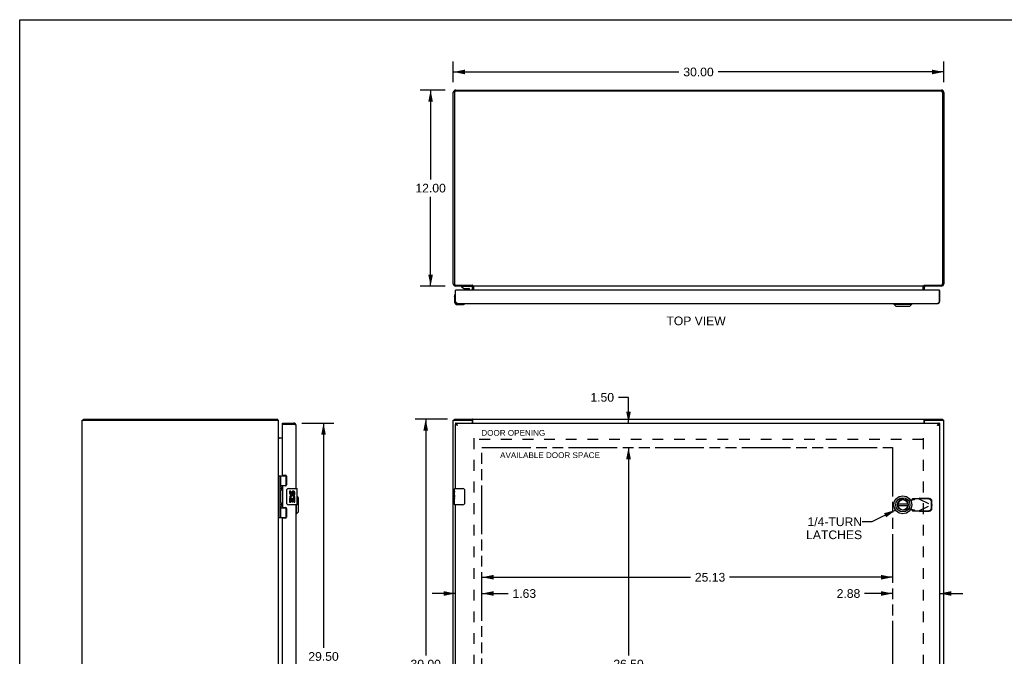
# Model space of a CAD drawing. Header units: inches. Extents: x 0 to 120, y 0 to 78.
# Tile 3 of 4: x 0 to 60, y 39 to 78. Entities that reach past the tile are written whole.
import ezdxf

# ---------------------------------------------------------------- set-up
doc = ezdxf.new("R2010")
doc.units = ezdxf.units.IN
doc.header["$LTSCALE"] = 6.625984
doc.header["$MEASUREMENT"] = 0
doc.linetypes.add('HIDDEN', pattern=[0.2, 0.1, -0.1])
doc.linetypes.add('PHANTOM', pattern=[0.8, 0.45, -0.05, 0.1, -0.05, 0.1, -0.05])
doc.layers.get('0').update_dxf_attribs({"linetype": 'CONTINUOUS'})
for name, color, linetype in [('02___PRT_ALL_AXES', 7, 'CONTINUOUS'), ('1-4_TURN_RH_OVER_24', 7, 'CONTINUOUS'), ('AVAILABLE_DOOR_SPACE', 7, 'CONTINUOUS'), ('DEFAULT_2', 8, 'HIDDEN'), ('DIMENSIONS', 7, 'CONTINUOUS')]:
    doc.layers.add(name, color=color, linetype=linetype)
doc.styles.get("Standard").update_dxf_attribs({"font": 'arial.ttf'})
doc.dimstyles.new('DIMSTYLE_1', dxfattribs={"dimtxt": 0.531496, "dimasz": 0.708661, "dimexe": 0.09, "dimexo": 0.07, "dimgap": 0.0375, "dimtad": 0, "dimtih": 1, "dimtoh": 1, "dimzin": 4, "dimdsep": 46, "dimtxsty": 'Standard', "dimblk": '_FILLED', "dimblk1": '_FILLED', "dimblk2": '_FILLED', "dimcen": 0.09, "dimazin": 1, "dimtfac": 1, "dimtofl": 0, "dimtmove": 0, "dimatfit": 3, "dimldrblk": '_FILLED', "dimfxl": 1, "dimtolj": 1, "dimtzin": 4, "dimarcsym": 0})
doc.dimstyles.get("Standard").update_dxf_attribs({"dimtxt": 0.602362, "dimasz": 0.708661, "dimexe": 0.09, "dimexo": 0.07, "dimgap": 0.09, "dimtad": 0, "dimtih": 1, "dimtoh": 1, "dimzin": 4, "dimdsep": 46, "dimtxsty": 'Standard', "dimblk": '_FILLED', "dimblk1": '_FILLED', "dimblk2": '_FILLED', "dimcen": 0.09, "dimazin": 1, "dimtp": 0.01, "dimtm": 0.01, "dimtfac": 1, "dimtofl": 0, "dimtmove": 0, "dimatfit": 3, "dimldrblk": '_FILLED', "dimfxl": 1, "dimtolj": 1, "dimtzin": 4, "dimarcsym": 0})

# ---------------------------------------------------------------- blocks, each defined once
blk = doc.blocks.new('_FILLED')
at = {"color": 0, "linetype": 'ByBlock'}
blk.add_solid([(0, 0), (-1, 0.2), (-1, -0.2)], dxfattribs=at)
blk = doc.blocks.new('*D1')
at = {"layer": 'DIMENSIONS', "color": 2, "linetype": 'Continuous'}
for p, q in [((26.529, 74.136), (26.529, 75.39)), ((56.529, 74.136), (56.529, 75.39)), ((26.529, 74.752), (40.334, 74.752)), ((56.529, 74.752), (42.723, 74.752))]:
    blk.add_line(p, q, dxfattribs=at)
at = {"layer": 'DIMENSIONS', "color": 2, "linetype": 'Continuous', "xscale": 0.7086614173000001, "yscale": 0.7086614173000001, "zscale": 0.7086614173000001, "rotation": 180}
blk.add_blockref('_FILLED', (26.529, 74.752), dxfattribs=at)
at = {"layer": 'DIMENSIONS', "color": 2, "linetype": 'Continuous', "xscale": 0.7086614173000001, "yscale": 0.7086614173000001, "zscale": 0.7086614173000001}
blk.add_blockref('_FILLED', (56.529, 74.752), dxfattribs=at)
at = {"layer": 'DIMENSIONS', "color": 2, "linetype": 'Continuous', "insert": (41.529, 75.018), "char_height": 0.5315, "width": 1.85727, "attachment_point": 2, "line_spacing_factor": 0.9}
blk.add_mtext('30.00', dxfattribs=at)
blk = doc.blocks.new('*D2')
at = {"layer": 'DIMENSIONS', "color": 2, "linetype": 'Continuous'}
for p, q in [((26.176, 53.502), (24.202, 53.502)), ((24.839, 53.502), (24.839, 39.033)), ((24.839, 23.502), (24.839, 37.97)), ((26.176, 23.502), (24.202, 23.502))]:
    blk.add_line(p, q, dxfattribs=at)
at = {"layer": 'DIMENSIONS', "color": 2, "linetype": 'Continuous', "xscale": 0.7086614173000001, "yscale": 0.7086614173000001, "zscale": 0.7086614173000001}
for p, rotation in [((24.839, 53.502), 90), ((24.839, 23.502), 270)]:
    blk.add_blockref('_FILLED', p, dxfattribs=dict(at, rotation=rotation))
at = {"layer": 'DIMENSIONS', "color": 2, "linetype": 'Continuous', "insert": (24.839, 38.767), "char_height": 0.5315, "width": 1.85727, "attachment_point": 2, "line_spacing_factor": 0.9}
blk.add_mtext('30.00', dxfattribs=at)
blk = doc.blocks.new('*D3')
at = {"layer": 'DIMENSIONS', "color": 2, "linetype": 'Continuous'}
for p, q in [((26.033, 73.64), (24.501, 73.64)), ((25.139, 73.64), (25.139, 68.172)), ((25.139, 61.64), (25.139, 67.109)), ((26.033, 61.64), (24.501, 61.64))]:
    blk.add_line(p, q, dxfattribs=at)
at = {"layer": 'DIMENSIONS', "color": 2, "linetype": 'Continuous', "xscale": 0.7086614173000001, "yscale": 0.7086614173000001, "zscale": 0.7086614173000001}
for p, rotation in [((25.139, 73.64), 90), ((25.139, 61.64), 270)]:
    blk.add_blockref('_FILLED', p, dxfattribs=dict(at, rotation=rotation))
at = {"layer": 'DIMENSIONS', "color": 2, "linetype": 'Continuous', "insert": (25.139, 67.906), "char_height": 0.5315, "width": 1.85727, "attachment_point": 2, "line_spacing_factor": 0.9}
blk.add_mtext('12.00', dxfattribs=at)
blk = doc.blocks.new('*D4')
at = {"layer": 'DIMENSIONS', "color": 2, "linetype": 'Continuous'}
for p, q in [((17.266, 53.252), (19.225, 53.252)), ((18.588, 53.252), (18.588, 39.498)), ((18.588, 23.752), (18.588, 37.638)), ((17.266, 23.752), (19.225, 23.752))]:
    blk.add_line(p, q, dxfattribs=at)
at = {"layer": 'DIMENSIONS', "color": 2, "linetype": 'Continuous', "xscale": 0.7086614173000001, "yscale": 0.7086614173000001, "zscale": 0.7086614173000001}
for p, rotation in [((18.588, 53.252), 90), ((18.588, 23.752), 270)]:
    blk.add_blockref('_FILLED', p, dxfattribs=dict(at, rotation=rotation))
at = {"layer": 'DIMENSIONS', "color": 2, "linetype": 'Continuous', "insert": (18.588, 39.233), "char_height": 0.5315, "width": 2.22478, "attachment_point": 2, "line_spacing_factor": 0.9}
blk.add_mtext('29.50\\PDOOR', dxfattribs=at)
blk = doc.blocks.new('*D7')
at = {"layer": 'DIMENSIONS', "color": 2, "linetype": 'Continuous'}
for p, q in [((28.279, 43.817), (41.041, 43.817)), ((53.404, 43.817), (43.429, 43.817))]:
    blk.add_line(p, q, dxfattribs=at)
at = {"layer": 'DIMENSIONS', "color": 2, "linetype": 'Continuous', "xscale": 0.7086614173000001, "yscale": 0.7086614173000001, "zscale": 0.7086614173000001, "rotation": 180}
blk.add_blockref('_FILLED', (28.279, 43.817), dxfattribs=at)
at = {"layer": 'DIMENSIONS', "color": 2, "linetype": 'Continuous', "xscale": 0.7086614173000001, "yscale": 0.7086614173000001, "zscale": 0.7086614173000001}
blk.add_blockref('_FILLED', (53.404, 43.817), dxfattribs=at)
at = {"layer": 'DIMENSIONS', "color": 2, "linetype": 'Continuous', "insert": (42.235, 44.083), "char_height": 0.5315, "width": 1.85727, "attachment_point": 2, "line_spacing_factor": 0.9}
blk.add_mtext('25.13', dxfattribs=at)
blk = doc.blocks.new('*D8')
at = {"layer": 'DIMENSIONS', "color": 2, "linetype": 'Continuous'}
for p, q in [((53.404, 42.822), (51.693, 42.822)), ((56.279, 42.822), (57.696, 42.822))]:
    blk.add_line(p, q, dxfattribs=at)
at = {"layer": 'DIMENSIONS', "color": 2, "linetype": 'Continuous', "xscale": 0.7086614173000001, "yscale": 0.7086614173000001, "zscale": 0.7086614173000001}
blk.add_blockref('_FILLED', (53.404, 42.822), dxfattribs=at)
at = {"layer": 'DIMENSIONS', "color": 2, "linetype": 'Continuous', "xscale": 0.7086614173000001, "yscale": 0.7086614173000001, "zscale": 0.7086614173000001, "rotation": 180}
blk.add_blockref('_FILLED', (56.279, 42.822), dxfattribs=at)
at = {"layer": 'DIMENSIONS', "color": 2, "linetype": 'Continuous', "insert": (51.427, 43.087), "char_height": 0.5315, "width": 1.44433, "attachment_point": 3, "line_spacing_factor": 0.9}
blk.add_mtext('2.88', dxfattribs=at)
blk = doc.blocks.new('*D9')
at = {"layer": 'DIMENSIONS', "color": 2, "linetype": 'Continuous'}
for p, q in [((26.654, 42.822), (25.236, 42.822)), ((28.279, 42.822), (29.882, 42.822))]:
    blk.add_line(p, q, dxfattribs=at)
at = {"layer": 'DIMENSIONS', "color": 2, "linetype": 'Continuous', "xscale": 0.7086614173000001, "yscale": 0.7086614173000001, "zscale": 0.7086614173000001}
blk.add_blockref('_FILLED', (26.654, 42.822), dxfattribs=at)
at = {"layer": 'DIMENSIONS', "color": 2, "linetype": 'Continuous', "xscale": 0.7086614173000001, "yscale": 0.7086614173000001, "zscale": 0.7086614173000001, "rotation": 180}
blk.add_blockref('_FILLED', (28.279, 42.822), dxfattribs=at)
at = {"layer": 'DIMENSIONS', "color": 2, "linetype": 'Continuous', "insert": (30.148, 43.087), "char_height": 0.5315, "width": 1.44433, "attachment_point": 1, "line_spacing_factor": 0.9}
blk.add_mtext('1.63', dxfattribs=at)
blk = doc.blocks.new('*D10')
at = {"layer": 'DIMENSIONS', "color": 2, "linetype": 'Continuous'}
for p, q in [((37.247, 54.832), (36.626, 54.832)), ((37.247, 53.252), (37.247, 54.832)), ((37.247, 51.752), (37.247, 50.334))]:
    blk.add_line(p, q, dxfattribs=at)
at = {"layer": 'DIMENSIONS', "color": 2, "linetype": 'Continuous', "xscale": 0.7086614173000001, "yscale": 0.7086614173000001, "zscale": 0.7086614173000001}
for p, rotation in [((37.247, 53.252), 270), ((37.247, 51.752), 90)]:
    blk.add_blockref('_FILLED', p, dxfattribs=dict(at, rotation=rotation))
at = {"layer": 'DIMENSIONS', "color": 2, "linetype": 'Continuous', "insert": (36.361, 55.098), "char_height": 0.5315, "width": 1.44433, "attachment_point": 3, "line_spacing_factor": 0.9}
blk.add_mtext('1.50', dxfattribs=at)
blk = doc.blocks.new('*D11')
at = {"layer": 'DIMENSIONS', "color": 2, "linetype": 'Continuous'}
for p, q in [((37.247, 51.752), (37.247, 39.033)), ((37.247, 25.252), (37.247, 37.97))]:
    blk.add_line(p, q, dxfattribs=at)
at = {"layer": 'DIMENSIONS', "color": 2, "linetype": 'Continuous', "xscale": 0.7086614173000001, "yscale": 0.7086614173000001, "zscale": 0.7086614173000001}
for p, rotation in [((37.247, 51.752), 90), ((37.247, 25.252), 270)]:
    blk.add_blockref('_FILLED', p, dxfattribs=dict(at, rotation=rotation))
at = {"layer": 'DIMENSIONS', "color": 2, "linetype": 'Continuous', "insert": (37.247, 38.767), "char_height": 0.5315, "width": 1.85727, "attachment_point": 2, "line_spacing_factor": 0.9}
blk.add_mtext('26.50', dxfattribs=at)

msp = doc.modelspace()

# ---------------------------------------------------------------- linework, layer by layer
at = {"color": 7, "linetype": 'Continuous'}
for p, q in [((0, 0), (0, 77.953)), ((0, 77.953), (120.472, 77.953)), ((27.027, 61.635), (27.027, 61.596)), ((27.027, 61.635), (27.618, 61.635)), ((27.027, 61.596), (27.198, 61.497)), ((27.198, 61.497), (27.48, 61.497)), ((27.233, 61.64), (27.232, 61.635)), ((27.292, 61.481), (27.432, 61.481)), ((27.491, 61.64), (27.492, 61.635)), ((27.512, 61.392), (27.512, 61.466)), ((27.696, 61.557), (27.696, 61.392)), ((27.704, 61.701), (27.704, 61.64)), ((27.725, 61.683), (27.704, 61.658)), ((27.779, 61.392), (27.779, 61.57)), ((55.279, 61.392), (55.279, 61.57)), ((55.333, 61.683), (55.354, 61.658)), ((55.354, 61.701), (55.354, 61.64)), ((26.594, 60.997), (26.597, 61.035)), ((26.594, 60.997), (26.594, 60.707)), ((26.64, 61.132), (26.64, 61.132)), ((26.682, 61.392), (26.654, 61.392)), ((56.251, 61.392), (56.279, 61.392)), ((26.654, 60.702), (26.667, 60.702)), ((26.794, 60.507), (27.083, 60.507)), ((27.212, 60.552), (27.216, 60.553)), ((27.216, 60.553), (27.217, 60.554)), ((53.477, 60.528), (53.477, 60.567)), ((53.477, 60.528), (54.579, 60.528)), ((53.595, 60.41), (53.477, 60.528)), ((53.595, 60.41), (54.461, 60.41)), ((54.461, 60.41), (54.579, 60.528)), ((54.579, 60.528), (54.579, 60.567)), ((56.279, 60.702), (56.266, 60.702)), ((3.895, 53.427), (3.895, 53.502)), ((15.769, 53.427), (15.769, 53.502)), ((15.79, 53.458), (15.769, 53.438)), ((16.08, 53.177), (16.08, 53.252)), ((16.095, 53.177), (16.08, 53.177)), ((16.77, 53.252), (16.77, 53.177)), ((26.592, 53.427), (26.592, 53.502)), ((26.654, 53.177), (26.667, 53.177)), ((26.667, 53.252), (26.667, 53.177)), ((27.644, 53.427), (27.701, 53.427)), ((27.701, 53.427), (27.701, 53.502)), ((55.357, 53.427), (55.357, 53.502)), ((55.357, 53.427), (55.414, 53.427)), ((56.266, 53.252), (56.266, 53.177)), ((56.279, 53.177), (56.266, 53.177)), ((56.466, 53.427), (56.466, 53.502)), ((15.837, 47.472), (15.837, 50.031)), ((15.837, 50.031), (16.321, 50.031)), ((15.876, 47.472), (15.876, 50.031)), ((15.974, 49.334), (15.974, 50.031)), ((16.289, 50.031), (16.289, 49.441)), ((15.974, 49.441), (16.321, 49.441)), ((16.263, 49.432), (16.315, 49.432)), ((15.832, 49.373), (15.837, 49.374)), ((15.832, 49.115), (15.837, 49.114)), ((15.974, 48.35), (15.974, 49.153)), ((15.986, 49.144), (15.985, 49.141)), ((15.986, 49.342), (15.988, 49.338)), ((15.987, 49.148), (15.986, 49.144)), ((15.989, 49.151), (15.987, 49.148)), ((15.988, 49.338), (15.989, 49.334)), ((15.989, 49.334), (15.991, 49.33)), ((15.99, 49.155), (15.989, 49.151)), ((15.993, 49.163), (15.99, 49.155)), ((15.991, 49.33), (15.997, 49.314)), ((15.991, 49.314), (15.991, 49.315)), ((15.991, 49.314), (15.991, 49.174)), ((15.991, 49.173), (15.991, 49.174)), ((15.991, 49.173), (15.991, 49.173)), ((15.998, 49.175), (15.993, 49.163)), ((15.997, 49.314), (15.999, 49.31)), ((16, 49.179), (15.998, 49.175)), ((15.999, 49.31), (16.001, 49.306)), ((16.002, 49.184), (16, 49.179)), ((16.003, 49.188), (16.002, 49.184)), ((16.34, 48.352), (16.34, 49.152)), ((16.44, 49.252), (16.95, 49.252)), ((16.965, 48.267), (16.965, 49.237)), ((26.609, 49.252), (27.119, 49.252)), ((27.219, 49.152), (27.219, 48.352)), ((15.832, 48.389), (15.837, 48.39)), ((15.986, 48.357), (15.988, 48.354)), ((15.988, 48.354), (15.989, 48.35)), ((15.989, 48.35), (15.991, 48.346)), ((15.991, 48.346), (15.997, 48.33)), ((15.991, 48.33), (15.991, 48.331)), ((15.991, 48.33), (15.991, 48.19)), ((15.991, 48.189), (15.991, 48.19)), ((15.991, 48.189), (15.991, 48.188)), ((15.998, 48.191), (15.993, 48.179)), ((15.997, 48.33), (15.999, 48.326)), ((16, 48.195), (15.998, 48.191)), ((15.999, 48.326), (16.001, 48.322)), ((16.002, 48.199), (16, 48.195)), ((16.003, 48.204), (16.002, 48.199)), ((16.95, 48.252), (16.44, 48.252)), ((16.944, 47.7), (16.944, 48.252)), ((17.062, 48.684), (16.965, 48.782)), ((17.062, 47.818), (17.062, 48.684)), ((26.594, 48.636), (26.594, 48.67)), ((26.594, 48.267), (26.594, 48.406)), ((27.119, 48.252), (26.609, 48.252)), ((54.341, 48.291), (53.716, 48.291)), ((53.716, 48.212), (54.341, 48.212)), ((15.832, 48.13), (15.837, 48.13)), ((15.974, 47.472), (15.974, 48.169)), ((15.974, 48.063), (16.321, 48.063)), ((15.986, 48.16), (15.985, 48.157)), ((15.987, 48.164), (15.986, 48.16)), ((15.989, 48.167), (15.987, 48.164)), ((15.99, 48.171), (15.989, 48.167)), ((15.993, 48.179), (15.99, 48.171)), ((16.315, 48.072), (16.263, 48.072)), ((16.289, 48.063), (16.289, 47.472)), ((16.944, 47.7), (16.905, 47.7)), ((17.062, 47.818), (16.944, 47.7)), ((15.837, 47.472), (16.321, 47.472))]:
    msp.add_line(p, q, dxfattribs=at)
at = {"color": 3, "linetype": 'Continuous'}
for p, q in [((26.529, 61.785), (26.529, 73.495)), ((26.592, 73.497), (26.592, 61.783)), ((56.386, 73.577), (26.672, 73.577)), ((26.674, 73.64), (56.384, 73.64)), ((56.466, 61.783), (56.466, 73.497)), ((56.529, 73.495), (56.529, 61.785)), ((26.672, 61.703), (27.701, 61.703)), ((27.704, 61.64), (26.674, 61.64)), ((27.704, 61.392), (27.704, 61.57)), ((27.731, 61.64), (27.731, 61.682)), ((55.327, 61.64), (27.731, 61.64)), ((27.765, 61.632), (27.763, 61.634)), ((27.781, 61.392), (27.781, 61.625)), ((55.277, 61.392), (55.277, 61.625)), ((55.327, 61.64), (55.327, 61.682)), ((55.341, 61.694), (55.346, 61.696)), ((56.384, 61.64), (55.354, 61.64)), ((55.354, 61.392), (55.354, 61.57)), ((55.357, 61.703), (56.386, 61.703)), ((26.654, 60.702), (26.654, 61.392)), ((26.667, 60.702), (26.667, 61.377)), ((56.251, 61.392), (26.682, 61.392)), ((56.266, 61.377), (56.266, 60.702)), ((56.279, 60.702), (56.279, 61.392)), ((26.789, 60.567), (56.144, 60.567)), ((3.832, 23.577), (3.832, 53.427)), ((3.832, 53.427), (15.832, 53.427)), ((3.895, 53.502), (15.769, 53.502)), ((15.832, 23.577), (15.832, 53.427)), ((16.08, 53.252), (16.77, 53.252)), ((16.08, 50.093), (16.08, 53.162)), ((16.77, 53.177), (16.095, 53.177)), ((16.905, 49.252), (16.905, 53.117)), ((26.529, 23.577), (26.529, 53.427)), ((26.529, 53.427), (27.644, 53.427)), ((26.592, 53.502), (56.466, 53.502)), ((26.654, 49.252), (26.654, 53.177)), ((26.667, 53.252), (56.266, 53.252)), ((27.704, 53.252), (27.704, 53.367)), ((27.731, 53.252), (27.731, 53.458)), ((55.327, 53.252), (55.327, 53.458)), ((55.354, 53.252), (55.354, 53.367)), ((55.414, 53.427), (56.529, 53.427)), ((56.144, 53.117), (56.161, 53.122)), ((56.279, 53.177), (56.279, 23.827)), ((56.529, 23.577), (56.529, 53.427)), ((16.08, 52.327), (15.847, 52.327)), ((16.111, 50.062), (16.267, 50.062)), ((16.33, 49.999), (16.33, 49.472)), ((16.267, 49.409), (16.111, 49.409)), ((16.08, 49.378), (16.08, 48.125)), ((16.905, 28.752), (16.905, 48.252)), ((26.654, 28.752), (26.654, 48.252)), ((16.111, 48.094), (16.267, 48.094)), ((16.33, 48.031), (16.33, 47.504)), ((16.08, 29.593), (16.08, 47.41)), ((16.267, 47.441), (16.111, 47.441))]:
    msp.add_line(p, q, dxfattribs=at)
for points in [[(27.678, 61.625), (27.678, 61.625), (27.678, 61.625), (27.679, 61.625), (27.68, 61.625), (27.68, 61.625), (27.681, 61.626), (27.683, 61.627), (27.684, 61.628), (27.685, 61.629), (27.686, 61.63)], [(27.686, 61.63), (27.689, 61.632), (27.691, 61.633), (27.692, 61.635), (27.694, 61.636)], [(27.694, 61.636), (27.696, 61.637), (27.697, 61.638), (27.699, 61.639)], [(27.713, 61.695), (27.712, 61.696), (27.711, 61.697), (27.709, 61.698), (27.708, 61.698), (27.707, 61.699), (27.706, 61.7), (27.705, 61.701), (27.703, 61.702), (27.702, 61.702), (27.701, 61.703)], [(27.731, 61.682), (27.73, 61.683), (27.728, 61.684), (27.727, 61.686), (27.726, 61.687), (27.725, 61.688), (27.724, 61.689), (27.723, 61.689), (27.722, 61.69), (27.72, 61.691), (27.719, 61.692), (27.718, 61.692), (27.717, 61.693), (27.716, 61.694), (27.713, 61.695)], [(27.763, 61.634), (27.762, 61.635), (27.761, 61.637), (27.759, 61.638), (27.758, 61.638), (27.757, 61.639), (27.756, 61.64), (27.755, 61.64), (27.754, 61.64), (27.753, 61.64)], [(27.781, 61.625), (27.78, 61.625), (27.779, 61.625), (27.778, 61.625), (27.776, 61.625), (27.775, 61.625), (27.774, 61.625), (27.772, 61.626), (27.771, 61.627), (27.77, 61.628), (27.769, 61.629), (27.767, 61.63), (27.766, 61.631), (27.765, 61.632)], [(55.277, 61.625), (55.278, 61.625), (55.279, 61.625), (55.28, 61.625), (55.281, 61.625), (55.282, 61.625), (55.284, 61.625), (55.285, 61.626), (55.286, 61.627), (55.288, 61.628), (55.289, 61.629), (55.29, 61.63), (55.291, 61.631), (55.292, 61.632)], [(55.292, 61.632), (55.295, 61.634), (55.296, 61.635), (55.297, 61.637), (55.298, 61.638), (55.299, 61.638), (55.3, 61.639), (55.301, 61.64), (55.303, 61.64), (55.304, 61.64), (55.305, 61.64)], [(55.327, 61.682), (55.328, 61.683), (55.329, 61.684), (55.33, 61.686), (55.331, 61.687), (55.332, 61.688), (55.334, 61.689), (55.335, 61.689), (55.336, 61.69), (55.337, 61.691), (55.338, 61.692), (55.339, 61.692), (55.34, 61.693), (55.341, 61.694)], [(55.346, 61.696), (55.347, 61.697), (55.348, 61.698), (55.349, 61.698), (55.351, 61.699), (55.352, 61.7), (55.353, 61.701), (55.354, 61.702), (55.355, 61.702), (55.357, 61.703)], [(55.364, 61.636), (55.362, 61.637), (55.36, 61.638), (55.359, 61.639)], [(55.368, 61.632), (55.367, 61.633), (55.365, 61.635), (55.364, 61.636)], [(55.38, 61.625), (55.38, 61.625), (55.379, 61.625), (55.379, 61.625), (55.378, 61.625), (55.377, 61.625), (55.376, 61.626), (55.375, 61.627), (55.374, 61.628), (55.372, 61.629), (55.371, 61.63), (55.368, 61.632)], [(26.789, 60.567), (26.784, 60.568), (26.779, 60.568), (26.773, 60.57), (26.768, 60.572), (26.763, 60.574), (26.758, 60.578), (26.753, 60.581), (26.748, 60.585), (26.743, 60.59), (26.738, 60.595), (26.733, 60.601), (26.728, 60.607), (26.723, 60.613), (26.718, 60.62), (26.712, 60.627), (26.707, 60.635), (26.702, 60.643), (26.697, 60.651), (26.692, 60.659), (26.687, 60.667), (26.682, 60.676), (26.677, 60.685), (26.672, 60.693), (26.667, 60.702)], [(56.266, 60.702), (56.261, 60.693), (56.256, 60.685), (56.25, 60.676), (56.245, 60.667), (56.24, 60.659), (56.235, 60.651), (56.23, 60.643), (56.225, 60.635), (56.22, 60.627), (56.215, 60.62), (56.21, 60.613), (56.205, 60.607), (56.2, 60.601), (56.195, 60.595), (56.189, 60.59), (56.184, 60.585), (56.179, 60.581), (56.174, 60.578), (56.169, 60.574), (56.164, 60.572), (56.159, 60.57), (56.154, 60.568), (56.149, 60.568), (56.144, 60.567)], [(15.779, 53.485), (15.778, 53.487), (15.778, 53.489), (15.777, 53.491), (15.776, 53.493), (15.776, 53.495), (15.775, 53.496), (15.774, 53.498), (15.773, 53.499), (15.773, 53.5), (15.772, 53.5), (15.771, 53.501), (15.77, 53.501), (15.769, 53.502), (15.769, 53.502)], [(15.79, 53.458), (15.789, 53.46), (15.787, 53.461), (15.786, 53.463), (15.785, 53.465), (15.784, 53.467), (15.783, 53.47), (15.782, 53.472), (15.782, 53.475), (15.781, 53.478), (15.78, 53.48), (15.779, 53.485)], [(16.804, 53.167), (16.796, 53.169), (16.787, 53.172), (16.77, 53.177)], [(16.905, 53.117), (16.904, 53.119), (16.903, 53.122), (16.902, 53.124), (16.9, 53.127), (16.897, 53.129), (16.894, 53.132), (16.891, 53.134), (16.886, 53.137), (16.882, 53.139), (16.877, 53.142), (16.871, 53.144), (16.865, 53.147), (16.859, 53.149), (16.852, 53.152), (16.845, 53.154), (16.837, 53.157), (16.829, 53.159), (16.821, 53.162), (16.813, 53.164), (16.804, 53.167)], [(26.789, 53.117), (26.771, 53.122), (26.762, 53.124), (26.754, 53.127), (26.745, 53.129), (26.737, 53.132), (26.729, 53.134), (26.721, 53.137), (26.714, 53.139), (26.707, 53.142), (26.7, 53.144), (26.693, 53.147), (26.687, 53.149), (26.682, 53.152), (26.676, 53.154), (26.672, 53.157), (26.668, 53.159), (26.664, 53.162), (26.661, 53.164), (26.658, 53.167), (26.656, 53.169), (26.655, 53.172), (26.654, 53.174), (26.654, 53.177)], [(26.789, 53.117), (26.784, 53.125), (26.779, 53.134), (26.773, 53.143), (26.768, 53.152), (26.763, 53.16), (26.758, 53.168), (26.753, 53.176), (26.748, 53.184), (26.743, 53.192), (26.738, 53.199), (26.733, 53.206), (26.728, 53.212), (26.723, 53.218), (26.718, 53.224), (26.712, 53.229), (26.707, 53.234), (26.702, 53.238), (26.697, 53.241), (26.692, 53.244), (26.687, 53.247), (26.682, 53.249), (26.677, 53.251), (26.672, 53.251), (26.667, 53.252)], [(27.719, 53.48), (27.718, 53.483), (27.717, 53.485), (27.716, 53.487), (27.715, 53.489), (27.714, 53.491), (27.713, 53.493), (27.712, 53.495), (27.711, 53.496), (27.709, 53.498), (27.708, 53.499), (27.707, 53.5), (27.706, 53.5), (27.705, 53.501), (27.703, 53.501), (27.702, 53.502), (27.701, 53.502)], [(27.731, 53.458), (27.73, 53.46), (27.728, 53.461), (27.727, 53.463), (27.726, 53.465), (27.725, 53.467), (27.724, 53.47), (27.723, 53.472), (27.722, 53.475), (27.719, 53.48)], [(55.327, 53.458), (55.328, 53.46), (55.329, 53.461), (55.33, 53.463), (55.331, 53.465), (55.332, 53.467), (55.334, 53.47), (55.335, 53.472), (55.336, 53.475)], [(55.336, 53.475), (55.338, 53.48), (55.339, 53.483), (55.34, 53.485), (55.341, 53.487), (55.342, 53.489), (55.343, 53.491), (55.345, 53.493), (55.346, 53.495), (55.347, 53.496), (55.348, 53.498), (55.349, 53.499), (55.351, 53.5), (55.352, 53.5), (55.353, 53.501), (55.354, 53.501), (55.355, 53.502), (55.357, 53.502)], [(56.266, 53.252), (56.261, 53.251), (56.256, 53.251), (56.25, 53.249), (56.245, 53.247), (56.24, 53.244), (56.235, 53.241), (56.23, 53.238), (56.225, 53.234), (56.22, 53.229), (56.215, 53.224), (56.21, 53.218), (56.205, 53.212), (56.2, 53.206), (56.195, 53.199), (56.189, 53.192), (56.184, 53.184), (56.179, 53.176), (56.174, 53.168), (56.169, 53.16), (56.164, 53.152), (56.159, 53.143), (56.154, 53.134), (56.149, 53.125), (56.144, 53.117)], [(56.161, 53.122), (56.17, 53.124), (56.179, 53.127), (56.187, 53.129), (56.195, 53.132), (56.203, 53.134), (56.211, 53.137), (56.219, 53.139), (56.226, 53.142), (56.233, 53.144), (56.239, 53.147), (56.245, 53.149), (56.251, 53.152), (56.256, 53.154), (56.261, 53.157), (56.265, 53.159), (56.268, 53.162), (56.272, 53.164), (56.274, 53.167), (56.276, 53.169), (56.278, 53.172), (56.278, 53.174), (56.279, 53.177)], [(15.847, 52.327), (15.847, 52.328), (15.847, 52.329), (15.847, 52.33), (15.847, 52.332), (15.847, 52.333), (15.846, 52.334), (15.845, 52.336), (15.844, 52.337), (15.843, 52.339), (15.842, 52.34), (15.841, 52.341), (15.84, 52.342), (15.838, 52.344), (15.837, 52.345), (15.836, 52.346), (15.835, 52.347), (15.834, 52.349), (15.833, 52.35), (15.832, 52.351), (15.832, 52.352), (15.832, 52.353), (15.832, 52.355)], [(15.847, 52.353), (15.847, 52.353), (15.847, 52.352), (15.847, 52.352), (15.847, 52.351), (15.847, 52.35), (15.846, 52.349), (15.846, 52.348), (15.845, 52.347), (15.844, 52.346), (15.843, 52.345), (15.842, 52.344), (15.84, 52.342)]]:
    msp.add_lwpolyline(points, dxfattribs=at)
at = {"color": 7, "linetype": 'Continuous'}
for points in [[(27.725, 61.683), (27.723, 61.685), (27.722, 61.686), (27.721, 61.687), (27.72, 61.689), (27.719, 61.691), (27.718, 61.692)], [(55.333, 61.683), (55.334, 61.685), (55.335, 61.686), (55.337, 61.687), (55.338, 61.689), (55.339, 61.691), (55.339, 61.692)], [(26.64, 61.132), (26.64, 61.131), (26.64, 61.129), (26.639, 61.126)], [(27.217, 60.554), (27.218, 60.554), (27.219, 60.554)], [(26.733, 53.156), (26.728, 53.159), (26.723, 53.162), (26.718, 53.164), (26.712, 53.167), (26.707, 53.169), (26.702, 53.17), (26.697, 53.172), (26.692, 53.173), (26.687, 53.175), (26.682, 53.176), (26.677, 53.176), (26.672, 53.177), (26.667, 53.177)], [(26.743, 53.15), (26.738, 53.153), (26.733, 53.156)], [(26.789, 53.117), (26.784, 53.12), (26.779, 53.123), (26.775, 53.126), (26.77, 53.129), (26.766, 53.132), (26.761, 53.135), (26.757, 53.138), (26.753, 53.141), (26.75, 53.144), (26.746, 53.147), (26.743, 53.15), (26.742, 53.15)], [(26.789, 53.117), (26.784, 53.121), (26.779, 53.124), (26.773, 53.128), (26.768, 53.132), (26.763, 53.136), (26.758, 53.14), (26.753, 53.143), (26.748, 53.147), (26.743, 53.15)], [(27.711, 53.419), (27.71, 53.42), (27.709, 53.422), (27.708, 53.423), (27.707, 53.424), (27.706, 53.425), (27.705, 53.425), (27.704, 53.426), (27.703, 53.426), (27.702, 53.427), (27.701, 53.427)], [(27.731, 53.406), (27.729, 53.406), (27.728, 53.406), (27.727, 53.406), (27.726, 53.406), (27.725, 53.406), (27.724, 53.406), (27.723, 53.407), (27.721, 53.408), (27.72, 53.408), (27.719, 53.409), (27.718, 53.41), (27.717, 53.411), (27.716, 53.412), (27.715, 53.414), (27.714, 53.415), (27.713, 53.416), (27.711, 53.419)], [(55.327, 53.406), (55.328, 53.406), (55.329, 53.406), (55.33, 53.406), (55.332, 53.406), (55.333, 53.406), (55.334, 53.406), (55.335, 53.407), (55.336, 53.408), (55.337, 53.408), (55.338, 53.409), (55.339, 53.41), (55.34, 53.411), (55.341, 53.412), (55.342, 53.414), (55.343, 53.415), (55.344, 53.416)], [(55.344, 53.416), (55.346, 53.419), (55.347, 53.42), (55.348, 53.422), (55.349, 53.423), (55.351, 53.424), (55.352, 53.425), (55.353, 53.425), (55.354, 53.426), (55.355, 53.426), (55.356, 53.427), (55.357, 53.427)], [(56.195, 53.153), (56.189, 53.15), (56.184, 53.147), (56.179, 53.143), (56.174, 53.14), (56.169, 53.136), (56.164, 53.132), (56.159, 53.128), (56.154, 53.124), (56.149, 53.121), (56.144, 53.117)], [(56.144, 53.117), (56.148, 53.12), (56.153, 53.123), (56.158, 53.126), (56.162, 53.129), (56.167, 53.132), (56.171, 53.135), (56.175, 53.138), (56.179, 53.141), (56.183, 53.144), (56.186, 53.147), (56.189, 53.15), (56.19, 53.15)], [(56.205, 53.159), (56.2, 53.156), (56.195, 53.153)], [(56.266, 53.177), (56.261, 53.177), (56.256, 53.176), (56.25, 53.176), (56.245, 53.175), (56.24, 53.173), (56.235, 53.172), (56.23, 53.17), (56.225, 53.169), (56.22, 53.167), (56.215, 53.164), (56.21, 53.162), (56.205, 53.159)], [(15.974, 49.389), (15.974, 49.388), (15.974, 49.388), (15.974, 49.387), (15.975, 49.386), (15.975, 49.385), (15.975, 49.384), (15.975, 49.383), (15.975, 49.382), (15.975, 49.381), (15.975, 49.379), (15.975, 49.378), (15.976, 49.377), (15.976, 49.376), (15.976, 49.375), (15.976, 49.374), (15.977, 49.373), (15.977, 49.371), (15.977, 49.37), (15.977, 49.369), (15.978, 49.367), (15.978, 49.366), (15.978, 49.365), (15.979, 49.363), (15.979, 49.362), (15.98, 49.361), (15.98, 49.359), (15.981, 49.358), (15.981, 49.356), (15.982, 49.355), (15.982, 49.353), (15.983, 49.352), (15.983, 49.35), (15.984, 49.348), (15.985, 49.347), (15.985, 49.345), (15.986, 49.342)], [(15.985, 49.141), (15.984, 49.139), (15.983, 49.138), (15.983, 49.136), (15.982, 49.134), (15.982, 49.133), (15.981, 49.131), (15.981, 49.13), (15.98, 49.128), (15.98, 49.127), (15.979, 49.126), (15.979, 49.124), (15.978, 49.123), (15.978, 49.121), (15.978, 49.12), (15.977, 49.119), (15.977, 49.118), (15.977, 49.116), (15.977, 49.115), (15.976, 49.114), (15.976, 49.113), (15.976, 49.111), (15.976, 49.11), (15.975, 49.109), (15.975, 49.108), (15.975, 49.107), (15.975, 49.106), (15.975, 49.105), (15.975, 49.104), (15.975, 49.103), (15.975, 49.102), (15.974, 49.101), (15.974, 49.1), (15.974, 49.099), (15.974, 49.098)], [(16.001, 49.306), (16.002, 49.302), (16.003, 49.3), (16.004, 49.298), (16.005, 49.296), (16.005, 49.294), (16.006, 49.292), (16.007, 49.29), (16.007, 49.288), (16.008, 49.286), (16.009, 49.284), (16.009, 49.282), (16.01, 49.28), (16.01, 49.279), (16.011, 49.277), (16.011, 49.275), (16.012, 49.274), (16.012, 49.272), (16.013, 49.271), (16.013, 49.269), (16.013, 49.268), (16.014, 49.266), (16.014, 49.265), (16.014, 49.263), (16.014, 49.262), (16.015, 49.261), (16.015, 49.259), (16.015, 49.258), (16.015, 49.256), (16.015, 49.255), (16.015, 49.254), (16.016, 49.253), (16.016, 49.251), (16.016, 49.25), (16.016, 49.249), (16.016, 49.248), (16.016, 49.246), (16.016, 49.245), (16.016, 49.244), (16.016, 49.243), (16.016, 49.241), (16.016, 49.24), (16.016, 49.239), (16.016, 49.238), (16.016, 49.236), (16.016, 49.235), (16.015, 49.234), (16.015, 49.232), (16.015, 49.231), (16.015, 49.23), (16.015, 49.228), (16.015, 49.227), (16.014, 49.226), (16.014, 49.224), (16.014, 49.223), (16.014, 49.221), (16.013, 49.22), (16.013, 49.218), (16.013, 49.217), (16.012, 49.215), (16.012, 49.214), (16.011, 49.212), (16.011, 49.21), (16.01, 49.209), (16.01, 49.207), (16.009, 49.205), (16.009, 49.203), (16.008, 49.202), (16.007, 49.2), (16.007, 49.198), (16.006, 49.196), (16.005, 49.194), (16.005, 49.192), (16.004, 49.19), (16.003, 49.188)], [(16.34, 49.152), (16.34, 49.158), (16.34, 49.164), (16.341, 49.17), (16.343, 49.176), (16.344, 49.182), (16.346, 49.188)], [(27.212, 49.188), (27.214, 49.182), (27.216, 49.176), (27.217, 49.17), (27.218, 49.164), (27.218, 49.158), (27.219, 49.152)], [(15.974, 48.405), (15.974, 48.404), (15.974, 48.403), (15.974, 48.402), (15.975, 48.401), (15.975, 48.4), (15.975, 48.399), (15.975, 48.398), (15.975, 48.397), (15.975, 48.396), (15.975, 48.395), (15.975, 48.394), (15.976, 48.393), (15.976, 48.392), (15.976, 48.391), (15.976, 48.389), (15.977, 48.388), (15.977, 48.387), (15.977, 48.386), (15.977, 48.385), (15.978, 48.383), (15.978, 48.382), (15.978, 48.381), (15.979, 48.379), (15.979, 48.378), (15.98, 48.376), (15.98, 48.375), (15.981, 48.373), (15.981, 48.372), (15.982, 48.37), (15.982, 48.369), (15.983, 48.367), (15.983, 48.366), (15.984, 48.364), (15.985, 48.362), (15.985, 48.361), (15.986, 48.357)], [(16.001, 48.322), (16.002, 48.318), (16.003, 48.315), (16.004, 48.313), (16.005, 48.311), (16.005, 48.309), (16.006, 48.307), (16.007, 48.305), (16.007, 48.304), (16.008, 48.302), (16.009, 48.3), (16.009, 48.298), (16.01, 48.296), (16.01, 48.295), (16.011, 48.293), (16.011, 48.291), (16.012, 48.29), (16.012, 48.288), (16.013, 48.286), (16.013, 48.285), (16.013, 48.283), (16.014, 48.282), (16.014, 48.28), (16.014, 48.279), (16.014, 48.278), (16.015, 48.276), (16.015, 48.275), (16.015, 48.274), (16.015, 48.272), (16.015, 48.271), (16.015, 48.27), (16.016, 48.268), (16.016, 48.267), (16.016, 48.266), (16.016, 48.265), (16.016, 48.263), (16.016, 48.262), (16.016, 48.261), (16.016, 48.26), (16.016, 48.258), (16.016, 48.257), (16.016, 48.256), (16.016, 48.255), (16.016, 48.253), (16.016, 48.252), (16.016, 48.251), (16.015, 48.249), (16.015, 48.248), (16.015, 48.247), (16.015, 48.245), (16.015, 48.244), (16.015, 48.243), (16.014, 48.241), (16.014, 48.24), (16.014, 48.239), (16.014, 48.237), (16.013, 48.236), (16.013, 48.234), (16.013, 48.233), (16.012, 48.231), (16.012, 48.229), (16.011, 48.228), (16.011, 48.226), (16.01, 48.225), (16.01, 48.223), (16.009, 48.221), (16.009, 48.219), (16.008, 48.217), (16.007, 48.216), (16.007, 48.214), (16.006, 48.212), (16.005, 48.21), (16.005, 48.208), (16.004, 48.206), (16.003, 48.204)], [(16.346, 48.315), (16.344, 48.321), (16.343, 48.327), (16.341, 48.333), (16.34, 48.339), (16.34, 48.345), (16.34, 48.352)], [(27.219, 48.352), (27.218, 48.345), (27.218, 48.339), (27.217, 48.333), (27.216, 48.327), (27.214, 48.321), (27.212, 48.315)], [(15.985, 48.157), (15.984, 48.155), (15.983, 48.153), (15.983, 48.152), (15.982, 48.15), (15.982, 48.149), (15.981, 48.147), (15.981, 48.146), (15.98, 48.144), (15.98, 48.143), (15.979, 48.141), (15.979, 48.14), (15.978, 48.138), (15.978, 48.137), (15.978, 48.136), (15.977, 48.135), (15.977, 48.133), (15.977, 48.132), (15.977, 48.131), (15.976, 48.13), (15.976, 48.128), (15.976, 48.127), (15.976, 48.126), (15.975, 48.125), (15.975, 48.124), (15.975, 48.123), (15.975, 48.122), (15.975, 48.121), (15.975, 48.12), (15.975, 48.119), (15.975, 48.118), (15.974, 48.117), (15.974, 48.116), (15.974, 48.115), (15.974, 48.114)]]:
    msp.add_lwpolyline(points, dxfattribs=at)
for radius in [0.551, 0.433, 0.329, 0.317]:
    msp.add_circle((54.028, 48.251), radius, dxfattribs=at)
at = {"color": 3, "linetype": 'Continuous'}
for centre, radius, start, end in [((26.674, 73.495), 0.145, 90, 180), ((26.672, 73.497), 0.08, 90, 180), ((56.384, 73.495), 0.145, 0, 90), ((56.386, 73.497), 0.08, 0, 90), ((26.674, 61.785), 0.145, 180, 270), ((26.672, 61.783), 0.08, 180, 270), ((27.634, 61.57), 0.07, 0, 86.7689), ((55.424, 61.57), 0.07, 93.23109, 180), ((56.384, 61.785), 0.145, 270, 360), ((56.386, 61.783), 0.08, 270, 360), ((26.682, 61.377), 0.015, 90, 180), ((56.251, 61.377), 0.015, 0, 90), ((26.789, 60.702), 0.135, 180, 270), ((56.144, 60.702), 0.135, 270, 360), ((15.687, 53.357), 0.145, 28.86851, 44.60138), ((16.095, 53.162), 0.015, 90, 180), ((16.77, 53.117), 0.135, 0, 90), ((27.644, 53.367), 0.06, 0, 90), ((55.414, 53.367), 0.06, 90, 180), ((15.902, 52.397), 0.07, 180, 270), ((16.111, 50.093), 0.031, 180, 270), ((16.267, 49.999), 0.063, 0, 90), ((16.111, 49.378), 0.031, 90, 180), ((16.267, 49.472), 0.063, 270, 360), ((16.111, 48.125), 0.031, 180, 270), ((16.267, 48.031), 0.063, 0, 90), ((16.111, 47.41), 0.031, 90, 180), ((16.267, 47.504), 0.063, 270, 360)]:
    msp.add_arc(centre, radius, start, end, dxfattribs=at)
at = {"color": 7, "linetype": 'Continuous'}
for centre, radius, start, end in [((27.292, 61.571), 0.09, 235.07511, 270), ((27.432, 61.571), 0.09, 270, 304.75269), ((27.48, 61.466), 0.0317, 0, 90), ((27.618, 61.557), 0.0787, 0, 90), ((27.634, 61.57), 0.145, 48.01169, 51.24508), ((27.634, 61.57), 0.145, 0, 25.39698), ((55.424, 61.57), 0.145, 154.60302, 180), ((55.424, 61.57), 0.145, 128.75492, 131.98831), ((26.844, 60.997), 0.25, 149.11011, 180), ((26.642, 61.117), 0.015, 96.37959, 149.11011), ((26.639, 61.117), 0.015, 0, 83.62041), ((26.794, 60.707), 0.2, 180, 270), ((27.083, 60.757), 0.25, 270, 300.88989), ((27.204, 60.552), 0.015, 6.37959, 90), ((27.204, 60.556), 0.015, 300.88989, 353.62041), ((16.77, 53.117), 0.06, 58.21451, 90), ((15.901, 49.314), 0.09, 0.67198, 34.92489), ((15.901, 49.174), 0.09, 325.07511, 359.32802), ((16.44, 49.152), 0.1, 90, 158.79459), ((16.95, 49.237), 0.015, 0, 90), ((26.609, 49.237), 0.015, 90, 180), ((27.119, 49.152), 0.1, 21.19986, 90), ((15.901, 48.33), 0.09, 0.67198, 34.92489), ((16.44, 48.352), 0.1, 201.20502, 270), ((16.95, 48.267), 0.015, 270, 360), ((26.609, 48.267), 0.015, 180, 270), ((27.119, 48.352), 0.1, 270, 338.79459), ((54.028, 48.251), 0.315, 10.07866, 349.92134), ((15.901, 48.19), 0.09, 325.07511, 359.32802)]:
    msp.add_arc(centre, radius, start, end, dxfattribs=at)
for centre in [(16.069, 49.244), (16.069, 48.26)]:
    msp.add_ellipse(centre, major_axis=(0, 0.188), ratio=0.57735, start_param=1.066602, end_param=2.074991, dxfattribs=at)
at = {"layer": '02___PRT_ALL_AXES', "color": 7, "linetype": 'Continuous'}
for p, q in [((16.263, 49.432), (16.263, 49.409)), ((16.515, 49.097), (16.515, 48.961)), ((16.578, 49.097), (16.515, 49.097)), ((16.578, 48.961), (16.578, 49.097)), ((16.643, 49.024), (16.643, 48.955)), ((16.703, 48.961), (16.703, 49.003)), ((16.766, 48.867), (16.766, 49.003)), ((16.766, 48.867), (16.827, 48.867)), ((16.827, 48.867), (16.827, 49.024)), ((26.594, 49.093), (26.594, 49.237)), ((26.594, 48.837), (26.594, 49.09)), ((26.603, 49.035), (26.594, 49.035)), ((26.594, 48.867), (26.604, 48.867)), ((26.594, 48.267), (26.594, 48.834)), ((26.597, 48.804), (26.594, 48.804)), ((26.604, 48.867), (26.604, 49.024)), ((16.515, 48.636), (16.515, 48.406)), ((16.533, 48.636), (16.515, 48.636)), ((16.515, 48.406), (16.578, 48.406)), ((16.568, 48.636), (16.595, 48.655)), ((16.568, 48.636), (16.827, 48.636)), ((16.578, 48.406), (16.578, 48.573)), ((16.578, 48.573), (16.643, 48.573)), ((16.643, 48.573), (16.643, 48.437)), ((16.643, 48.437), (16.703, 48.437)), ((16.703, 48.437), (16.703, 48.573)), ((16.703, 48.573), (16.766, 48.573)), ((16.759, 48.672), (16.816, 48.647)), ((16.766, 48.406), (16.766, 48.573)), ((16.766, 48.406), (16.827, 48.406)), ((16.827, 48.683), (16.827, 48.736)), ((16.827, 48.406), (16.827, 48.636)), ((26.594, 48.672), (26.603, 48.672)), ((26.594, 48.636), (26.604, 48.636)), ((26.594, 48.573), (26.604, 48.573)), ((26.594, 48.406), (26.604, 48.406)), ((26.604, 48.683), (26.604, 48.736)), ((26.604, 48.406), (26.604, 48.636)), ((16.263, 48.094), (16.263, 48.072))]:
    msp.add_line(p, q, dxfattribs=at)
for points in [[(26.594, 49.093), (26.594, 49.089), (26.594, 49.085), (26.595, 49.08), (26.596, 49.074), (26.598, 49.067), (26.599, 49.059), (26.601, 49.051), (26.602, 49.042), (26.603, 49.033), (26.604, 49.024)], [(26.594, 48.837), (26.594, 48.83), (26.595, 48.822), (26.595, 48.814), (26.596, 48.805), (26.598, 48.796), (26.599, 48.787), (26.6, 48.778), (26.601, 48.769), (26.602, 48.76), (26.603, 48.752), (26.603, 48.744), (26.604, 48.736)], [(26.604, 48.683), (26.603, 48.677), (26.603, 48.671), (26.602, 48.665), (26.602, 48.659), (26.601, 48.653), (26.601, 48.647)]]:
    msp.add_lwpolyline(points, dxfattribs=at)
for centre, radius, start, end in [((16.609, 48.961), 0.0943, 180, 360), ((16.672, 48.71), 0.157, 9.70314, 161.87913), ((16.609, 48.961), 0.0314, 180, 261.22946), ((16.672, 48.71), 0.0943, 336.59665, 215.11217), ((16.609, 48.966), 0.0362, 263.42855, 341.76278), ((16.735, 49.003), 0.0943, 71.72667, 167.43379), ((16.735, 49.003), 0.0314, 0, 180.04847), ((16.735, 49.003), 0.0943, 12.54017, 71.70103), ((16.669, 48.709), 0.154, 161.41988, 206.19629), ((16.672, 48.71), 0.157, 205.73705, 207.8532), ((16.672, 48.71), 0.157, 336.59665, 350.29686)]:
    msp.add_arc(centre, radius, start, end, dxfattribs=at)
msp.add_ellipse((26.794, 48.67), major_axis=(0.2, 0), ratio=0.432808, start_param=3.141593, end_param=3.403409, dxfattribs=at)
at = {"layer": 'AVAILABLE_DOOR_SPACE', "color": 40, "linetype": 'PHANTOM'}
for p, q in [((28.279, 25.252), (28.279, 51.752)), ((28.279, 51.752), (53.404, 51.752)), ((53.404, 51.752), (53.404, 25.252))]:
    msp.add_line(p, q, dxfattribs=at)
at = {"layer": 'DEFAULT_2', "color": 8, "linetype": 'HIDDEN'}
for p, q in [((27.779, 52.327), (27.779, 24.677)), ((55.277, 52.252), (27.781, 52.252)), ((55.279, 52.327), (55.279, 24.677)), ((54.088, 48.58), (54.383, 48.527)), ((54.383, 48.527), (54.579, 48.565)), ((54.579, 48.565), (54.611, 48.567)), ((54.625, 48.625), (54.583, 48.579)), ((54.583, 48.579), (54.738, 48.579)), ((54.999, 48.625), (54.625, 48.625)), ((54.738, 48.579), (54.78, 48.625)), ((54.999, 48.625), (55.786, 48.251)), ((54.999, 47.877), (55.786, 48.251)), ((55.027, 48.612), (55.047, 48.653)), ((55.617, 48.602), (55.027, 48.612)), ((55.637, 48.643), (55.047, 48.653)), ((55.78, 48.254), (55.776, 48.447)), ((55.776, 48.055), (55.78, 48.248)), ((55.799, 48.296), (55.78, 48.254)), ((55.78, 48.248), (55.799, 48.206)), ((55.791, 48.266), (55.786, 48.251)), ((55.786, 48.251), (55.791, 48.236)), ((55.795, 48.281), (55.791, 48.266)), ((55.791, 48.236), (55.795, 48.221)), ((55.799, 48.296), (55.795, 48.281)), ((55.795, 48.221), (55.799, 48.206)), ((55.799, 48.296), (55.796, 48.489)), ((55.796, 48.014), (55.799, 48.206)), ((54.383, 47.976), (54.088, 47.922)), ((54.579, 47.938), (54.383, 47.976)), ((54.738, 47.923), (54.583, 47.923)), ((54.583, 47.923), (54.625, 47.877)), ((54.625, 47.877), (54.999, 47.877)), ((54.78, 47.877), (54.738, 47.923)), ((55.015, 47.868), (54.999, 47.877)), ((55.027, 47.891), (55.617, 47.901)), ((55.047, 47.849), (55.027, 47.891)), ((55.047, 47.849), (55.637, 47.859))]:
    msp.add_line(p, q, dxfattribs=at)
for points in [[(54.583, 48.579), (54.583, 48.577), (54.583, 48.574), (54.582, 48.572), (54.581, 48.569), (54.58, 48.567), (54.579, 48.565)], [(54.611, 48.567), (54.627, 48.568), (54.642, 48.569), (54.657, 48.57), (54.67, 48.571), (54.683, 48.572), (54.695, 48.573), (54.706, 48.574), (54.715, 48.575), (54.723, 48.576), (54.73, 48.577), (54.735, 48.578), (54.738, 48.579)], [(54.999, 48.625), (55.015, 48.635), (55.023, 48.639), (55.031, 48.644), (55.039, 48.649), (55.047, 48.653)], [(55.776, 48.447), (55.775, 48.462), (55.773, 48.477), (55.769, 48.491), (55.763, 48.505), (55.757, 48.519), (55.748, 48.532), (55.739, 48.544), (55.729, 48.555), (55.717, 48.565), (55.705, 48.575), (55.691, 48.582), (55.677, 48.589), (55.663, 48.594), (55.648, 48.598), (55.633, 48.601), (55.617, 48.602)], [(55.637, 48.643), (55.653, 48.642), (55.668, 48.64), (55.683, 48.636), (55.697, 48.631), (55.711, 48.624), (55.724, 48.616), (55.737, 48.607), (55.748, 48.597), (55.759, 48.586), (55.768, 48.574), (55.776, 48.561), (55.783, 48.547), (55.788, 48.533), (55.792, 48.518), (55.795, 48.504), (55.796, 48.489)], [(54.738, 47.923), (54.735, 47.924), (54.73, 47.925), (54.723, 47.926), (54.715, 47.927), (54.706, 47.928), (54.695, 47.929), (54.683, 47.93), (54.67, 47.931), (54.657, 47.932), (54.642, 47.934), (54.627, 47.935), (54.611, 47.936), (54.579, 47.938)], [(54.579, 47.938), (54.58, 47.935), (54.581, 47.933), (54.582, 47.93), (54.583, 47.928), (54.583, 47.926), (54.583, 47.923)], [(55.047, 47.849), (55.039, 47.853), (55.031, 47.858), (55.023, 47.863), (55.015, 47.868)], [(55.617, 47.901), (55.633, 47.902), (55.648, 47.904), (55.663, 47.908), (55.677, 47.913), (55.691, 47.92), (55.705, 47.928), (55.717, 47.937), (55.729, 47.947), (55.739, 47.958), (55.748, 47.97), (55.757, 47.983), (55.763, 47.997), (55.769, 48.011), (55.773, 48.025), (55.775, 48.04), (55.776, 48.055)], [(55.796, 48.014), (55.795, 47.999), (55.792, 47.984), (55.788, 47.969), (55.783, 47.955), (55.776, 47.942), (55.768, 47.929), (55.759, 47.917), (55.748, 47.905), (55.737, 47.895), (55.724, 47.886), (55.711, 47.878), (55.697, 47.872), (55.683, 47.866), (55.668, 47.862), (55.653, 47.86), (55.637, 47.859)]]:
    msp.add_lwpolyline(points, dxfattribs=at)
msp.add_arc((54.028, 48.251), 0.335, 79.67298, 280.32702, dxfattribs=at)

# ---------------------------------------------------------------- texts
at = {"layer": '1-4_TURN_RH_OVER_24', "color": 2, "linetype": 'Continuous', "insert": (51.536, 47.48), "char_height": 0.5315, "width": 3.41817, "attachment_point": 3, "line_spacing_factor": 0.9}
msp.add_mtext('1/4-TURN\\PLATCHES', dxfattribs=at)
at = {"layer": 'DIMENSIONS', "color": 2, "linetype": 'Continuous', "attachment_point": 2, "line_spacing_factor": 0.9}
for s, insert, char_height, width in [('TOP VIEW', (41.378, 59.779), 0.5315, 3.62168), ('DOOR OPENING', (30.194, 52.833), 0.35433, 3.89896), ('AVAILABLE DOOR SPACE', (32.443, 51.468), 0.35433, 6.09475)]:
    msp.add_mtext(s, dxfattribs=dict(at, insert=insert, char_height=char_height, width=width))

# ---------------------------------------------------------------- dimensions: what is measured, and where the dimension line sits
at = {"layer": 'DIMENSIONS', "color": 2, "linetype": 'Continuous'}
for base, p1, p2, picture, middle in [((56.529, 74.752), (26.529, 75.46), (56.529, 75.46), '*D1', (41.528, 74.749)), ((56.278736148, 42.821594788), (53.403736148, 51.751657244), (56.278736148, 53.176657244), '*D8', (50.697423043, 42.818631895)), ((53.403736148, 43.817388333), (28.278736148, 51.751657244), (53.403736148, 51.751657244), '*D7', (42.227980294, 43.814424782))]:
    dim = msp.add_linear_dim(base=base, p1=p1, p2=p2, dimstyle='DIMSTYLE_1', dxfattribs=at)
    dim.commit()
    dim.dimension.update_dxf_attribs({"geometry": picture, "text_midpoint": middle, "dimtype": 160})
for base, p1, p2, angle, picture, middle in [((25.139, 61.64), (26.103, 73.64), (26.103, 61.64), 270, '*D3', (25.162, 67.637)), ((37.247, 53.252), (53.404, 51.752), (26.667, 53.252), 90, '*D10', (35.662, 54.829)), ((24.839, 23.502), (26.246, 53.502), (26.246, 23.502), 270, '*D2', (24.838, 38.499)), ((26.653736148, 42.821594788), (28.278736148, 51.751657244), (26.653736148, 53.176657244), 180, '*D9', (30.893006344, 42.818631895)), ((37.247, 25.252), (53.404, 51.752), (53.404, 25.252), 270, '*D11', (37.24, 38.499))]:
    dim = msp.add_linear_dim(base=base, p1=p1, p2=p2, angle=angle, dimstyle='DIMSTYLE_1', dxfattribs=at)
    dim.commit()
    dim.dimension.update_dxf_attribs({"geometry": picture, "text_midpoint": middle, "dimtype": 160})
dim = msp.add_linear_dim(base=(18.588, 23.752), p1=(17.196, 53.252), p2=(17.196, 23.752), angle=270, text='<>\\PDOOR', dimstyle='DIMSTYLE_1', dxfattribs=at)
dim.commit()
dim.dimension.update_dxf_attribs({"geometry": '*D4', "text_midpoint": (18.588, 38.568), "dimtype": 160})

# ---------------------------------------------------------------- leaders
at = {"layer": '1-4_TURN_RH_OVER_24', "color": 2, "linetype": 'Continuous', "annotation_type": 0, "has_hookline": 1, "hookline_direction": 1, "text_width": 3.331}
msp.add_leader([(53.583, 47.926), (52.127, 47.214), (51.536, 47.214)], dimstyle='Standard', override={"dimtad": 0}, dxfattribs=at)

doc.saveas('drawing.dxf')
